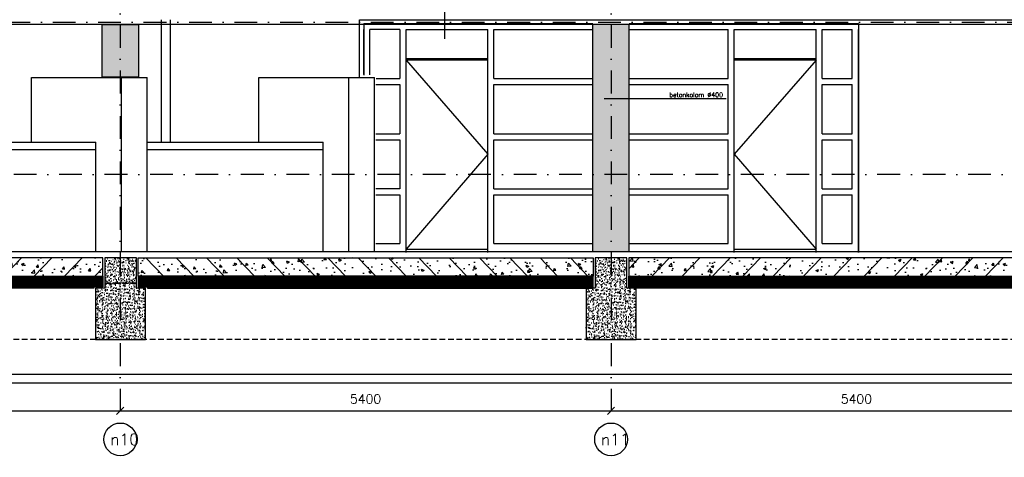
# Model space of a CAD drawing. Extents: x 0 to 317513, y 0 to 193913.
# Tile 25 of 105: x 202916 to 213749, y 90181 to 94997. Entities that reach past the tile are written whole.
import ezdxf
from ezdxf.enums import TextEntityAlignment as Align

# ---------------------------------------------------------------- set-up
doc = ezdxf.new("R2010")
doc.units = 0
doc.header["$LTSCALE"] = 20
doc.header["$MEASUREMENT"] = 0
doc.header["$PDSIZE"] = -1
for name, pattern in [('DASHDOT', [25, 12.5, -6.25, 0, -6.25]), ('DASHED2', [0.375, 0.25, -0.125]), ('DD1', [2.66667, 1.66667, -0.5, 0, -0.5]), ('HIDDEN2', [4.6875, 3.125, -1.5625])]:
    doc.linetypes.add(name, pattern=pattern)
doc.layers.get('0').update_dxf_attribs({"linetype": 'CONTINUOUS'})
doc.layers.get('DEFPOINTS').update_dxf_attribs({"linetype": 'CONTINUOUS'})
for name, color, linetype in [('_DETAILNUMMERS', 4, 'CONTINUOUS'), ('A--01A1_ACEER', 1, 'CONTINUOUS'), ('A--A23--_F--3-', 9, 'CONTINUOUS'), ('A--L$7A3-_STRAMIEN', 3, 'CONTINUOUS'), ('A--L13D2_VLOEREN', 2, 'CONTINUOUS'), ('A--L21--_F-23-', 4, 'CONTINUOUS'), ('A--L22D1_BINNENWAND', 1, 'CONTINUOUS'), ('A--L23--', 7, 'CONTINUOUS'), ('A--L28D1_KONSTRUKTIES', 1, 'CONTINUOUS'), ('A--L28DC1_KONSTRUKTIES', 1, 'HIDDEN2'), ('A--L31--', 2, 'CONTINUOUS'), ('A--L31--_F123--A1-BINNENKOZ', 1, 'CONTINUOUS'), ('A--L31--_F123--A7-BINNENKOZ', 7, 'CONTINUOUS'), ('A--L31--_F123--C1-BINNENKOZ', 1, 'DASHED2'), ('A--M$1A-_F123-', 1, 'CONTINUOUS'), ('A--T$7A-_STRAMIEN', 2, 'CONTINUOUS'), ('A--T$7A8-_STRAMIEN', 8, 'DASHDOT'), ('A--T01A-25_TEKST', 2, 'CONTINUOUS'), ('KOZIJNEN', 2, 'CONTINUOUS'), ('RASTER4', 45, 'CONTINUOUS'), ('STRAMIEN', 8, 'DD1'), ('Z', 7, 'CONTINUOUS')]:
    doc.layers.add(name, color=color, linetype=linetype)
doc.styles.add('ALFA-0_25', font='ROMANS')
doc.styles.add('HIEMSTRA', font='romans.shx')
doc.dimstyles.get("Standard").update_dxf_attribs({"dimscale": 40, "dimtxt": 2.5, "dimasz": 2, "dimexe": 0.3, "dimexo": 0.3, "dimgap": 2, "dimtad": 1, "dimdec": 0, "dimzin": 0, "dimdsep": 46, "dimtxsty": 'HIEMSTRA', "dimblk1": 'OBLIQUE', "dimblk2": 'OBLIQUE', "dimsah": 1, "dimcen": 0.09, "dimdle": 0.3, "dimclrd": 1, "dimclre": 1, "dimclrt": 3, "dimadec": 0, "dimazin": 0, "dimtfac": 1, "dimtdec": 4, "dimtix": 1, "dimtmove": 2, "dimatfit": 3, "dimldrblk": 'OBLIQUE', "dimfxl": 0, "dimtvp": 625, "dimtolj": 1, "dimtzin": 0, "dimarcsym": 0})

# ---------------------------------------------------------------- blocks, each defined once
blk = doc.blocks.new('_OBLIQUE')
at = {"color": 0, "linetype": 'ByBlock'}
blk.add_line((-0.5, -0.5), (0.5, 0.5), dxfattribs=at)
blk = doc.blocks.new('*D178')
at = {"color": 1, "linetype": 'ByBlock'}
for p, q in [((209422, 90705), (209422, 90693)), ((209422, 90693), (214822, 90693)), ((214822, 90705), (214822, 90693))]:
    blk.add_line(p, q, dxfattribs=at)
at = {"layer": 'DEFPOINTS', "color": 0, "linetype": 'ByBlock'}
for p in [(209422, 90693), (214822, 90693), (214822, 90693)]:
    blk.add_point(p, dxfattribs=at)
at = {"color": 1, "linetype": 'ByBlock', "xscale": 80, "yscale": 80, "zscale": 80, "rotation": 180}
blk.add_blockref('_OBLIQUE', (209422, 90693), dxfattribs=at)
at = {"color": 1, "linetype": 'ByBlock', "xscale": 80, "yscale": 80, "zscale": 80}
blk.add_blockref('_OBLIQUE', (214822, 90693), dxfattribs=at)
at = {"color": 3, "linetype": 'ByBlock', "insert": (212122, 90823), "char_height": 100, "attachment_point": 5, "style": 'HIEMSTRA'}
blk.add_mtext('\\A1;5400', dxfattribs=at)
blk = doc.blocks.new('*D179')
at = {"color": 1, "linetype": 'ByBlock'}
for p, q in [((204022, 90705), (204022, 90693)), ((204022, 90693), (209422, 90693)), ((209422, 90705), (209422, 90693))]:
    blk.add_line(p, q, dxfattribs=at)
at = {"layer": 'DEFPOINTS', "color": 0, "linetype": 'ByBlock'}
for p in [(204022, 90693), (209422, 90693), (209422, 90693)]:
    blk.add_point(p, dxfattribs=at)
at = {"color": 1, "linetype": 'ByBlock', "xscale": 80, "yscale": 80, "zscale": 80, "rotation": 180}
blk.add_blockref('_OBLIQUE', (204022, 90693), dxfattribs=at)
at = {"color": 1, "linetype": 'ByBlock', "xscale": 80, "yscale": 80, "zscale": 80}
blk.add_blockref('_OBLIQUE', (209422, 90693), dxfattribs=at)
at = {"color": 3, "linetype": 'ByBlock', "insert": (206722, 90823), "char_height": 100, "attachment_point": 5, "style": 'HIEMSTRA'}
blk.add_mtext('\\A1;5400', dxfattribs=at)
blk = doc.blocks.new('*D180')
at = {"color": 1, "linetype": 'ByBlock'}
for p, q in [((198622, 90705), (198622, 90693)), ((198622, 90693), (204022, 90693)), ((204022, 90705), (204022, 90693))]:
    blk.add_line(p, q, dxfattribs=at)
at = {"layer": 'DEFPOINTS', "color": 0, "linetype": 'ByBlock'}
for p in [(198622, 90693), (204022, 90693), (204022, 90693)]:
    blk.add_point(p, dxfattribs=at)
at = {"color": 1, "linetype": 'ByBlock', "xscale": 80, "yscale": 80, "zscale": 80, "rotation": 180}
blk.add_blockref('_OBLIQUE', (198622, 90693), dxfattribs=at)
at = {"color": 1, "linetype": 'ByBlock', "xscale": 80, "yscale": 80, "zscale": 80}
blk.add_blockref('_OBLIQUE', (204022, 90693), dxfattribs=at)
at = {"color": 3, "linetype": 'ByBlock', "insert": (201322, 90823), "char_height": 100, "attachment_point": 5, "style": 'HIEMSTRA'}
blk.add_mtext('\\A1;5400', dxfattribs=at)

msp = doc.modelspace()

# ---------------------------------------------------------------- hatches: boundary and pattern name
at = {"layer": 'A--A23--_F--3-'}
h = msp.add_hatch(dxfattribs=at)
h.set_pattern_fill('ALFABET', color=256, scale=40, angle=1, style=0, pattern_type=2)
h.set_pattern_definition([(46, (180977.25, 93821.48), (-172.6416, 166.718), []), (51, (180977.25, 93821.48), (287.2984, -20.0899), [30, -330]), (356, (180977.25, 93821.48), (-60.743, 299.8624), [24, -264]), (101.4514, (181001.2, 93819.8), (226.5556, 279.7724), [25.496, -280.457]), (47.1842, (180975.86, 93901.46), (427.987, -58.747), [45, -495]), (97.6356, (181011.52, 93896.57), (367.008, 396.113), [38.244, -420.685]), (352.1842, (180975.86, 93901.46), (367.0076, 396.113), [36, -396]), (22, (181016.2, 93882.17), (241.5371, -156.856), [30, -330]), (327, (181016.2, 93882.17), (92.249, 291.7144), [24, -264]), (72.4514, (181036.33, 93869.1), (333.7863, 134.858), [25.496, -280.457]), (38.5, (180977.25, 93821.48), (2.5393, 133.22215), [0, -260.8, 0, -268, 0, -265]), (8.5, (180977.25, 93821.48), (102.4584, 159.5771), [0, -152.8, 0, -254.8, 0, -101]), (328.5, (180888.07, 93819.92), (213.6539, -5.294), [0, -100, 0, -312, 0, -414]), (318.5, (180848.07, 93819.22), (232.5401, 44.1071), [0, -130, 0, -207.2, 0, -294]), (318.5, (180848.07, 93819.22), (232.5401, 44.1071), [0, -130, 0, -207.2, 0, -294])])
h.paths.add_polyline_path([(198817.3, 92175.9), (203830.9, 92175.9), (203830.9, 92375.9), (198817.3, 92375.9)])
h = msp.add_hatch(dxfattribs=at)
h.set_pattern_fill('AR-CONC', color=256, scale=10, style=0, pattern_type=2)
h.set_pattern_definition([(130, (379539.686, 0), (-71.726018, -6.275213), [7.5, -82.5]), (185, (379539.686, 0), (13.875133, 75.219213), [6, -66]), (79.5486, (379533.71, -0.52), (-57.850938, 68.943954), [6.37402, -70.11421]), (133.8158, (379539.69, 20), (-106.724105, -16.5519), [11.25, -123.75]), (83.3644, (379530.79, 18.62), (-93.46627, 97.411787), [9.56103, -105.1713]), (188.8158, (379539.69, 20), (-93.466195, 97.41186), [9, -99]), (159, (379529.686, 15), (-59.690705, -40.261889), [7.5, -82.5]), (214, (379529.686, 15), (-24.331533, 72.515005), [6, -66]), (108.5486, (379524.71, 11.645), (-84.022263, 32.25305), [6.37402, -70.11421]), (142.5, (379539.686, 0), (-1.2159855, 33.2893854), [0, -65.2, 0, -67, 0, -66.25]), (172.5, (379539.686, 0), (-26.306954, 39.441171), [0, -38.2, 0, -63.7, 0, -25.25]), (212.5, (379561.986, 0), (-53.3822436, -2.255487), [0, -25, 0, -78, 0, -103.5]), (222.5, (379571.986, 0), (-58.318617, 10.010498), [0, -32.5, 0, -51.8, 0, -73.5])])
h.paths.add_polyline_path([(204200.9, 92375.9), (203850.9, 92375.9), (203850.9, 92040.9), (203750.9, 92040.9), (203750.9, 91475.9), (204300.9, 91475.9), (204300.9, 92040.9), (204200.9, 92040.9)])
h = msp.add_hatch(dxfattribs=at)
h.set_pattern_fill('ALFABET', color=256, scale=40, angle=1, style=0, pattern_type=2)
h.set_pattern_definition([(134, (227263.93, 93821.48), (172.6416, 166.718), []), (129, (227263.93, 93821.48), (-287.2984, -20.0899), [30, -330]), (184, (227263.93, 93821.48), (60.743, 299.8624), [24, -264]), (78.5486, (227240, 93819.8), (-226.5556, 279.7724), [25.496, -280.457]), (132.8158, (227265.32, 93901.46), (-427.987, -58.747), [45, -495]), (82.3644, (227229.66, 93896.57), (-367.008, 396.113), [38.244, -420.685]), (187.8158, (227265.32, 93901.46), (-367.0076, 396.113), [36, -396]), (158, (227224.98, 93882.17), (-241.5371, -156.856), [30, -330]), (213, (227224.98, 93882.17), (-92.249, 291.7144), [24, -264]), (107.5486, (227204.85, 93869.1), (-333.7863, 134.858), [25.496, -280.457]), (141.5, (227263.93, 93821.48), (-2.5393, 133.22215), [0, -260.8, 0, -268, 0, -265]), (171.5, (227263.93, 93821.48), (-102.4584, 159.5771), [0, -152.8, 0, -254.8, 0, -101]), (211.5, (227353.11, 93819.92), (-213.6539, -5.294), [0, -100, 0, -312, 0, -414]), (221.5, (227393.1, 93819.22), (-232.5401, 44.1071), [0, -130, 0, -207.2, 0, -294]), (221.5, (227393.1, 93819.22), (-232.5401, 44.1071), [0, -130, 0, -207.2, 0, -294])])
h.paths.add_polyline_path([(209227.3, 92175.9), (204220.9, 92175.9), (204220.9, 92375.9), (209227.3, 92375.9)])
h = msp.add_hatch(dxfattribs=at)
h.set_pattern_fill('AR-CONC', color=256, scale=10, style=0, pattern_type=2)
h.set_pattern_definition([(130, (384939.686, 0), (-71.726018, -6.275213), [7.5, -82.5]), (185, (384939.686, 0), (13.875133, 75.219213), [6, -66]), (79.5486, (384933.71, -0.52), (-57.850938, 68.943954), [6.37402, -70.11421]), (133.8158, (384939.69, 20), (-106.724105, -16.5519), [11.25, -123.75]), (83.3644, (384930.79, 18.62), (-93.46627, 97.411787), [9.56103, -105.1713]), (188.8158, (384939.69, 20), (-93.466195, 97.41186), [9, -99]), (159, (384929.686, 15), (-59.690705, -40.261889), [7.5, -82.5]), (214, (384929.686, 15), (-24.331533, 72.515005), [6, -66]), (108.5486, (384924.71, 11.645), (-84.022263, 32.25305), [6.37402, -70.11421]), (142.5, (384939.686, 0), (-1.2159855, 33.2893854), [0, -65.2, 0, -67, 0, -66.25]), (172.5, (384939.686, 0), (-26.306954, 39.441171), [0, -38.2, 0, -63.7, 0, -25.25]), (212.5, (384961.986, 0), (-53.3822436, -2.255487), [0, -25, 0, -78, 0, -103.5]), (222.5, (384971.986, 0), (-58.318617, 10.010498), [0, -32.5, 0, -51.8, 0, -73.5])])
h.paths.add_polyline_path([(209597.3, 92375.9), (209247.3, 92375.9), (209247.3, 92040.9), (209147.3, 92040.9), (209147.3, 91475.9), (209697.3, 91475.9), (209697.3, 92040.9), (209597.3, 92040.9)])
h = msp.add_hatch(dxfattribs=at)
h.set_pattern_fill('ALFABET', color=256, scale=40, angle=1, style=0, pattern_type=2)
h.set_pattern_definition([(46, (191777.25, 93821.48), (-172.6416, 166.718), []), (51, (191777.25, 93821.48), (287.2984, -20.0899), [30, -330]), (356, (191777.25, 93821.48), (-60.743, 299.8624), [24, -264]), (101.4514, (191801.2, 93819.8), (226.5556, 279.7724), [25.496, -280.457]), (47.1842, (191775.86, 93901.46), (427.987, -58.747), [45, -495]), (97.6356, (191811.52, 93896.57), (367.008, 396.113), [38.244, -420.685]), (352.1842, (191775.86, 93901.46), (367.0076, 396.113), [36, -396]), (22, (191816.2, 93882.17), (241.5371, -156.856), [30, -330]), (327, (191816.2, 93882.17), (92.249, 291.7144), [24, -264]), (72.4514, (191836.33, 93869.1), (333.7863, 134.858), [25.496, -280.457]), (38.5, (191777.25, 93821.48), (2.5393, 133.22215), [0, -260.8, 0, -268, 0, -265]), (8.5, (191777.25, 93821.48), (102.4584, 159.5771), [0, -152.8, 0, -254.8, 0, -101]), (328.5, (191688.07, 93819.92), (213.6539, -5.294), [0, -100, 0, -312, 0, -414]), (318.5, (191648.07, 93819.22), (232.5401, 44.1071), [0, -130, 0, -207.2, 0, -294]), (318.5, (191648.07, 93819.22), (232.5401, 44.1071), [0, -130, 0, -207.2, 0, -294])])
h.paths.add_polyline_path([(209617.3, 92175.9), (214627.3, 92175.9), (214627.3, 92375.9), (209617.3, 92375.9)])
h = msp.add_hatch(dxfattribs=at)
h.set_pattern_fill('ALFAKRS', color=256, scale=10, style=0, pattern_type=2)
h.set_pattern_definition([(45, (134505.011, 10), (-7.0710678, 7.0710678), []), (135, (134505.011, 10), (-7.0710678, -7.0710678), [])])
h.paths.add_polyline_path([(203730.9, 92043.9), (198817.3, 92043.9), (198817.3, 92175.9), (203830.9, 92175.9), (203830.9, 92055.9), (203730.9, 92055.9)])
h = msp.add_hatch(dxfattribs=at)
h.set_pattern_fill('ALFAKRS', color=256, scale=10, style=0, pattern_type=2)
h.set_pattern_definition([(135, (273736.169, 10), (7.0710678, 7.0710678), []), (45, (273736.169, 10), (7.0710678, -7.0710678), [])])
h.paths.add_polyline_path([(204320.9, 92043.9), (209227.3, 92043.9), (209227.3, 92175.9), (204220.9, 92175.9), (204220.9, 92055.9), (204320.9, 92055.9)])
h = msp.add_hatch(dxfattribs=at)
h.set_pattern_fill('ALFAKRS', color=256, scale=10, style=0, pattern_type=2)
h.set_pattern_definition([(45, (145305.011, 10), (-7.0710678, 7.0710678), []), (135, (145305.011, 10), (-7.0710678, -7.0710678), [])])
h.paths.add_polyline_path([(214527.3, 92043.9), (209617.3, 92043.9), (209617.3, 92175.9), (214627.3, 92175.9), (214627.3, 92055.9), (214527.3, 92055.9)])
at = {"layer": 'RASTER4'}
msp.add_hatch(color=256, dxfattribs=at).paths.add_polyline_path([(203822.3, 94945.5), (204222.3, 94945.5), (204222.3, 94363.3), (203822.3, 94363.3)])
h = msp.add_hatch(color=256, dxfattribs=at)
h.paths.add_polyline_path([(209422.3, 94126.4), (209622.3, 94126.4), (209622.3, 94945.9), (209422.3, 94945.9)])
h.paths.add_polyline_path([(209422.3, 94945.9), (209222.3, 94945.9), (209222.3, 92445.9), (209422.3, 92445.9)])
h.paths.add_polyline_path([(209622.3, 94126.4), (209422.3, 94126.4), (209422.3, 92445.9), (209622.3, 92445.9)])

# ---------------------------------------------------------------- linework, layer by layer
for p, q in [((209622.3, 94888.9), (210710.8, 94888.9)), ((211744.8, 94888.9), (212076.8, 94888.9)), ((203046.9, 94362.4), (204319.6, 94362.4)), ((203046.9, 93649.6), (203046.9, 94362.4)), ((204036.8, 92445.9), (204036.8, 94362.4)), ((204319.6, 92445.9), (204319.6, 94362.4)), ((205546.9, 94362.4), (206819.6, 94362.4)), ((205546.9, 93649.6), (205546.9, 94362.4)), ((206536.8, 92444.3), (206536.8, 94362.4)), ((206819.6, 92444.3), (206819.6, 94362.4)), ((201818.6, 93649.6), (203753.9, 93649.6)), ((203753.9, 92445.9), (203753.9, 93649.6)), ((204319.6, 93649.6), (206253.9, 93649.6)), ((206253.9, 92445.9), (206253.9, 93649.6)), ((201818.6, 93569.6), (203753.9, 93569.6)), ((204319.6, 93569.6), (206253.9, 93569.6)), ((208133.8, 92532.9), (209222.3, 92532.9)), ((209622.3, 92532.9), (210710.8, 92532.9)), ((211744.8, 92532.9), (212076.8, 92532.9)), ((203167.5, 92445.9), (207927.3, 92445.9))]:
    msp.add_line(p, q)
at = {"layer": '_DETAILNUMMERS'}
msp.add_line((207589.1, 95186.2), (207589.1, 94785.2), dxfattribs=at)
at = {"layer": 'A--01A1_ACEER'}
for p, q in [((216881.2, 94945.9), (184870, 94945.9)), ((206655.4, 94362.4), (206655.4, 94996.8))]:
    msp.add_line(p, q, dxfattribs=at)
msp.add_lwpolyline([(203822.3, 94945.5), (204222.3, 94945.5), (204222.3, 94363.3), (203822.3, 94363.3)], close=True, dxfattribs=at)
at = {"layer": 'A--L$7A3-_STRAMIEN', "linetype": 'Continuous'}
for centre in [(204022.3, 90378.3), (209422.3, 90378.3)]:
    msp.add_ellipse(centre, major_axis=(127.3, 127.3), ratio=1, dxfattribs=at)
at = {"layer": 'A--L13D2_VLOEREN'}
msp.add_line((169272.3, 92445.9), (216665.3, 92445.9), dxfattribs=at)
at = {"layer": 'A--L21--_F-23-', "linetype": 'Continuous'}
for points in [[(198817.3, 92175.9), (203830.9, 92175.9), (203830.9, 92375.9), (198817.3, 92375.9)], [(204200.9, 92375.9), (203850.9, 92375.9), (203850.9, 92040.9), (203750.9, 92040.9), (203750.9, 91475.9), (204300.9, 91475.9), (204300.9, 92040.9), (204200.9, 92040.9), (204200.9, 92375.9)], [(209227.3, 92175.9), (204220.9, 92175.9), (204220.9, 92375.9), (209227.3, 92375.9)], [(209597.3, 92375.9), (209247.3, 92375.9), (209247.3, 92040.9), (209147.3, 92040.9), (209147.3, 91475.9), (209697.3, 91475.9), (209697.3, 92040.9), (209597.3, 92040.9), (209597.3, 92375.9)], [(209617.3, 92175.9), (214627.3, 92175.9), (214627.3, 92375.9), (209617.3, 92375.9)]]:
    msp.add_lwpolyline(points, close=True, dxfattribs=at)
at = {"layer": 'A--L22D1_BINNENWAND'}
for p, q in [((204476.9, 93649.6), (204476.9, 94994.7)), ((204574.9, 93649.6), (204574.9, 94994.7))]:
    msp.add_line(p, q, dxfattribs=at)
at = {"layer": 'A--L23--'}
for points in [[(203730.9, 92043.9), (198817.3, 92043.9), (198817.3, 92175.9), (203830.9, 92175.9), (203830.9, 92055.9), (203730.9, 92055.9), (203730.9, 92043.9)], [(204320.9, 92043.9), (209227.3, 92043.9), (209227.3, 92175.9), (204220.9, 92175.9), (204220.9, 92055.9), (204320.9, 92055.9), (204320.9, 92043.9)], [(214527.3, 92043.9), (209617.3, 92043.9), (209617.3, 92175.9), (214627.3, 92175.9), (214627.3, 92055.9), (214527.3, 92055.9), (214527.3, 92043.9)]]:
    msp.add_lwpolyline(points, close=True, dxfattribs=at)
at = {"layer": 'A--L28D1_KONSTRUKTIES'}
for p, q in [((209222.3, 92445.9), (209222.3, 94945.9)), ((209622.3, 92445.9), (209622.3, 94945.9))]:
    msp.add_line(p, q, dxfattribs=at)
at = {"layer": 'A--L28DC1_KONSTRUKTIES'}
for p, q in [((204380.7, 92095.9), (199185.4, 92095.9)), ((203671.2, 92095.9), (209055.8, 92095.9)), ((231972.3, 91475.9), (169722.3, 91475.9))]:
    msp.add_line(p, q, dxfattribs=at)
at = {"layer": 'A--L31--'}
msp.add_lwpolyline([(226300.4, 90995.9), (144928, 90995.9), (144928, 91095.9), (226300.4, 91095.9)], dxfattribs=at)
at = {"layer": 'A--L31--_F123--A1-BINNENKOZ'}
for p, q in [((207166.8, 94570.9), (208066.8, 94570.9)), ((210777.8, 94570.9), (211677.8, 94570.9)), ((207166.8, 92470.9), (208066.8, 92470.9)), ((210777.8, 92470.9), (211677.8, 92470.9))]:
    msp.add_line(p, q, dxfattribs=at)
for points in [[(207166.8, 94550.9), (208066.8, 93515.9), (207166.8, 92470.9)], [(211677.8, 94550.9), (210777.8, 93515.9), (211677.8, 92470.9)]]:
    msp.add_lwpolyline(points, dxfattribs=at)
at = {"layer": 'A--L31--_F123--A7-BINNENKOZ'}
for p, q in [((206700.8, 94955.9), (206700.8, 94387.3)), ((212143.8, 94955.9), (212143.8, 92435.9)), ((206700.8, 94393.8), (206700.8, 94888.9)), ((206767.8, 94390.5), (206767.8, 94888.9)), ((207166.8, 92435.9), (207166.8, 94888.9)), ((207166.8, 94888.9), (208066.8, 94888.9)), ((208066.8, 92435.9), (208066.8, 94888.9)), ((210710.8, 94349.1), (210710.8, 94888.9)), ((210777.8, 92435.9), (210777.8, 94888.9)), ((210777.8, 94888.9), (211677.8, 94888.9)), ((211677.8, 92435.9), (211677.8, 94888.9)), ((211744.8, 94349.1), (211744.8, 94888.9)), ((212076.8, 94349.1), (212076.8, 94888.9)), ((212143.8, 92435.9), (212143.8, 94888.9)), ((206832.8, 94282.1), (207099.8, 94282.1)), ((206838.7, 94349.1), (207099.8, 94349.1)), ((208133.8, 94349.1), (209222.3, 94349.1)), ((208133.8, 94282.1), (209222.3, 94282.1)), ((209622.3, 94349.1), (210710.8, 94349.1)), ((209622.3, 94282.1), (210710.8, 94282.1)), ((210710.8, 93742.3), (210710.8, 94282.1)), ((211744.8, 94349.1), (212076.8, 94349.1)), ((211744.8, 94282.1), (212076.8, 94282.1)), ((211744.8, 93742.3), (211744.8, 94282.1)), ((212076.8, 93742.3), (212076.8, 94282.1)), ((206832.8, 93742.3), (207099.8, 93742.3)), ((208133.8, 93742.3), (209222.3, 93742.3)), ((209622.3, 93742.3), (210710.8, 93742.3)), ((211744.8, 93742.3), (212076.8, 93742.3)), ((206832.8, 93675.3), (207099.8, 93675.3)), ((208133.8, 93675.3), (209222.3, 93675.3)), ((209622.3, 93675.3), (210710.8, 93675.3)), ((210710.8, 93135.6), (210710.8, 93675.3)), ((211744.8, 93675.3), (212076.8, 93675.3)), ((211744.8, 93135.6), (211744.8, 93675.3)), ((212076.8, 93135.6), (212076.8, 93675.3)), ((206832.8, 93068.6), (207099.8, 93068.6)), ((208133.8, 93135.6), (209222.3, 93135.6)), ((208133.8, 93068.6), (209222.3, 93068.6)), ((209622.3, 93135.6), (210710.8, 93135.6)), ((209622.3, 93068.6), (210710.8, 93068.6)), ((210710.8, 92532.9), (210710.8, 93068.6)), ((211744.8, 93135.6), (212076.8, 93135.6)), ((211744.8, 93068.6), (212076.8, 93068.6)), ((211744.8, 92532.9), (211744.8, 93068.6)), ((212076.8, 92532.9), (212076.8, 93068.6))]:
    msp.add_line(p, q, dxfattribs=at)
at = {"layer": 'A--L31--_F123--C1-BINNENKOZ'}
for p, q in [((207166.8, 94555.9), (208066.8, 94555.9)), ((210777.8, 94555.9), (211677.8, 94555.9))]:
    msp.add_line(p, q, dxfattribs=at)
at = {"layer": 'A--T$7A8-_STRAMIEN', "color": 8}
msp.add_line((289117.5, 93292.4), (144211.7, 93292.4), dxfattribs=at)
at = {"layer": 'A--T01A-25_TEKST'}
msp.add_line((210689.6, 94126.4), (209347.2, 94126.4), dxfattribs=at)
at = {"layer": 'KOZIJNEN'}
for p, q in [((206655.4, 94362.4), (206655.4, 94996.8)), ((206655.4, 94996.8), (206986.8, 94996.8)), ((206986.8, 94996.8), (216839.1, 94996.8))]:
    msp.add_line(p, q, dxfattribs=at)
at = {"layer": 'STRAMIEN', "linetype": 'DASHDOT'}
for p, q in [((204022.3, 109939.1), (204022.3, 90566.6)), ((209422.3, 109939.1), (209422.3, 90566.6)), ((170273.1, 94970.9), (241970.6, 94970.9)), ((139295.6, 92445.9), (241970.6, 92445.9)), ((208052.5, 91095.9), (241970.6, 91095.9))]:
    msp.add_line(p, q, dxfattribs=at)
at = {"layer": 'Z'}
for p, q in [((206700.8, 94955.9), (209222.3, 94955.9)), ((209622.3, 94955.9), (212143.8, 94955.9)), ((207099.8, 94888.9), (206767.8, 94888.9)), ((207099.8, 94888.9), (207099.8, 94349.1)), ((208133.8, 94349.1), (208133.8, 94888.9)), ((208133.8, 94888.9), (209222.3, 94888.9)), ((207099.8, 94282.1), (207099.8, 93742.3)), ((208133.8, 93742.3), (208133.8, 94282.1)), ((207099.8, 93675.3), (207099.8, 93135.6)), ((208133.8, 93135.6), (208133.8, 93675.3)), ((207099.8, 93135.6), (206832.8, 93135.6)), ((207099.8, 93068.6), (207099.8, 92532.9)), ((208133.8, 92532.9), (208133.8, 93068.6)), ((206832.8, 92532.9), (207099.8, 92532.9))]:
    msp.add_line(p, q, dxfattribs=at)

# ---------------------------------------------------------------- texts
at = {"layer": 'A--T$7A-_STRAMIEN', "style": 'ALFA-0_25'}
for s, p in [('n10', (204070, 90378.3)), ('n11', (209470, 90378.3))]:
    msp.add_text(s, height=125, dxfattribs=at).set_placement(p, align=Align.MIDDLE_CENTER)
at = {"layer": 'A--T01A-25_TEKST', "style": 'HIEMSTRA'}
msp.add_text('betonkolom %%C400', height=50, dxfattribs=at).set_placement((210062.8, 94145))

# ---------------------------------------------------------------- dimensions: what is measured, and where the dimension line sits
at = {"layer": 'A--M$1A-_F123-'}
for base, p1, p2, picture, middle in [((204022.3, 90693), (198622.3, 90693), (204022.3, 90693), '*D180', (201322.3, 90823)), ((209422.3, 90693), (204022.3, 90693), (209422.3, 90693), '*D179', (206722.3, 90823)), ((214822.3, 90693), (209422.3, 90693), (214822.3, 90693), '*D178', (212122.3, 90823))]:
    dim = msp.add_linear_dim(base=base, p1=p1, p2=p2, dimstyle='Standard', override={"dimexe": 0, "dimcen": 0, "dimdle": 0, "dimtfac": 0.75, "dimtvp": 1.5}, dxfattribs=at)
    dim.commit()
    dim.dimension.update_dxf_attribs({"geometry": picture, "text_midpoint": middle})

doc.saveas('drawing.dxf')
